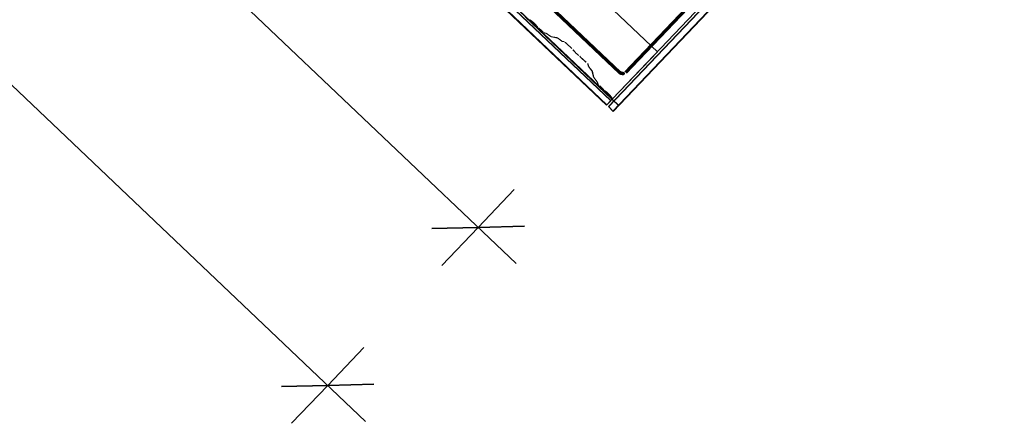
# Model space of a CAD drawing. Header units: metres. Extents: x 32343131.6 to 32343183.7, y 5699223.3 to 5699275.1.
# Tile 111 of 190: x 32343165.8 to 32343168, y 5699223.3 to 5699224.2. Entities that reach past the tile are written whole.
import ezdxf

# ---------------------------------------------------------------- set-up
doc = ezdxf.new("R2010")
doc.units = ezdxf.units.M
for name, color, linetype, lineweight in [('0-1', 7, 'Continuous', 5), ('A-ANNO-DIMS', 7, 'Continuous', 9), ('A-ANNO-DIMS-50', 7, 'Continuous', 9)]:
    doc.layers.add(name, color=color, linetype=linetype, lineweight=lineweight)
for name, color, linetype, lineweight, true_color in [('A-ROOF-1', 7, 'Continuous', 5, 0xcccccc), ('E-POWR-CNDT-1', 5, 'Continuous', 70, 0x0000ff), ('S-BEAM-1', 7, 'Continuous', 5, 0xcccccc)]:
    doc.layers.add(name, color=color, linetype=linetype, lineweight=lineweight, true_color=true_color)
doc.styles.add('Arial', font='arial.ttf', dxfattribs={"height": 0.15})
doc.dimstyles.new('Blitzschutz', dxfattribs={"dimscale": 0.3048, "dimtxt": 0.1530389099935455, "dimasz": 0.4921259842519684, "dimexe": 0.3937007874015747, "dimexo": 0.0625, "dimgap": 0.2870734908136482, "dimtad": 1, "dimlfac": 100, "dimrnd": 0.01, "dimdsep": 46, "dimtxsty": 'Arial', "dimblk1": 'OBLIQUE', "dimblk2": 'OBLIQUE', "dimsah": 1, "dimcen": 0.09, "dimdle": 0.3937007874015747, "dimadec": 0, "dimazin": 0, "dimtfac": 1, "dimtdec": 4, "dimtix": 1, "dimtmove": 0, "dimatfit": 3, "dimfxl": 0.3937007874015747, "dimfxlon": 1, "dimtvp": 1, "dimtfill": 1, "dimtolj": 1, "dimtzin": 0, "dimarcsym": 2})

# ---------------------------------------------------------------- blocks, each defined once
blk = doc.blocks.new('Ortgang Hochpunkt - Ortgang Hochpunkt-3544340-TGA_190_LP5_GR_DA-TGA-01_G_')
at = {"layer": 'A-ROOF-1'}
for p, q in [((89.47532490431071, -25.03546576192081), (54.69933241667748, 8.049732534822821)), ((89.35879972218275, -25.15794588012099), (54.58280723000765, 7.927252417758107)), ((54.58365893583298, 7.928147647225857), (89.3596514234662, -25.15705064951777)), ((89.47532490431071, -25.03546576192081), (54.89856987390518, 7.860181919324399)), ((89.36839150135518, -25.14786392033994), (86.46149513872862, -22.38229964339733)), ((89.36887888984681, -25.14735162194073), (86.46587387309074, -22.38548949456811)), ((89.37194081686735, -25.14413321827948), (86.47823051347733, -22.39111389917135)), ((89.3725673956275, -25.14347462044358), (86.48044709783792, -22.39196800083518)), ((89.47532490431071, -25.03546576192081), (89.37194081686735, -25.14413321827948)), ((89.3725673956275, -25.14347462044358), (89.47532490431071, -25.03546576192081)), ((89.37194081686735, -25.14413321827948), (89.35879972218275, -25.15794588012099)), ((89.35879972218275, -25.15794588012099), (89.36887888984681, -25.14735162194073)), ((89.3596514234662, -25.15705064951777), (89.3725673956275, -25.14347462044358)), ((89.36839150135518, -25.14786392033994), (89.3596514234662, -25.15705064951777)), ((89.36887888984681, -25.14735162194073), (89.36839150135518, -25.14786392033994))]:
    blk.add_line(p, q, dxfattribs=at)
blk = doc.blocks.new('Schrag Ortgang Acse A1 - Schrag Ortgang Acse A-3549929-TGA_190_LP5_GR_DA-TGA-01_G_')
at = {"layer": 'A-ROOF-1'}
for p, q in [((89.38619287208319, -25.15816881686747), (97.68094981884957, -16.4395145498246)), ((97.68173439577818, -16.44014068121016), (89.38697744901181, -25.15879494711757)), ((96.89584787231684, -17.24319526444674), (89.36328082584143, -25.16070848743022)), ((96.90195235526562, -17.23780468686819), (89.36383560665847, -25.1611512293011)), ((96.80035464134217, -17.36511188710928), (89.37323200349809, -25.17179204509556)), ((96.7819862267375, -17.38586980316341), (89.37381146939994, -25.17263376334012)), ((89.17246541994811, -24.95483270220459), (89.38619287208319, -25.15816881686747)), ((89.38697744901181, -25.15879494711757), (89.1725254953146, -24.95476955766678)), ((89.36383560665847, -25.1611512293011), (89.36328082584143, -25.16070848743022)), ((89.36328082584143, -25.16070848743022), (89.37381146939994, -25.17263376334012)), ((89.37323200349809, -25.17179204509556), (89.36383560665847, -25.1611512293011)), ((89.38619287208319, -25.15816881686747), (89.37323200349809, -25.17179204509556)), ((89.37381146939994, -25.17263376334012), (89.38697744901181, -25.15879494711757))]:
    blk.add_line(p, q, dxfattribs=at)
blk = doc.blocks.new('ARC_190_LPX_FM_Stellplätze_rvt-1-TGA_190_LP5_GR_DA-TGA-01_G_')
at = {"layer": 'S-BEAM-1'}
for p, q in [((32343167.14077213, 5699224.042941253), (32343175.40305043, 5699232.72745708)), ((32343167.14086225, 5699224.043035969), (32343175.40314055, 5699232.727551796)), ((32343166.95593088, 5699224.219915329), (32343166.95117289, 5699224.223713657)), ((32343166.95187688, 5699224.222916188), (32343166.95663488, 5699224.21911786)), ((32343166.96277697, 5699224.213274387), (32343166.96680754, 5699224.208711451)), ((32343166.96763907, 5699224.208048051), (32343166.96360851, 5699224.212610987)), ((32343166.97051467, 5699224.204920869), (32343166.9780303, 5699224.197770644)), ((32343166.97812041, 5699224.197865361), (32343166.97060478, 5699224.205015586)), ((32343166.98718601, 5699224.193193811), (32343166.98273696, 5699224.194095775)), ((32343166.98380098, 5699224.193058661), (32343166.98825004, 5699224.192156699)), ((32343166.99739196, 5699224.185953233), (32343166.98818094, 5699224.192611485)), ((32343166.98904597, 5699224.191690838), (32343166.998257, 5699224.185032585)), ((32343167.01265811, 5699224.182553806), (32343166.9981879, 5699224.185487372)), ((32343166.99925192, 5699224.184450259), (32343167.01372214, 5699224.181516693)), ((32343167.02286406, 5699224.175313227), (32343167.01365304, 5699224.18197148)), ((32343167.01451807, 5699224.181050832), (32343167.0237291, 5699224.174392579)), ((32343167.02859655, 5699224.173846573), (32343167.02366, 5699224.174847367)), ((32343167.02472402, 5699224.173810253), (32343167.02966057, 5699224.17280946)), ((32343167.03427712, 5699224.169039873), (32343167.04660128, 5699224.157314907)), ((32343167.04669139, 5699224.157409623), (32343167.03436723, 5699224.16913459)), ((32343167.05003335, 5699224.153735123), (32343167.05182374, 5699224.151536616)), ((32343167.05277186, 5699224.150736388), (32343167.05098148, 5699224.152934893)), ((32343167.06223512, 5699224.14222839), (32343167.05995019, 5699224.143907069)), ((32343167.06079664, 5699224.142999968), (32343167.06308158, 5699224.14132129)), ((32343167.06682784, 5699224.138071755), (32343167.079152, 5699224.126346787)), ((32343167.07924211, 5699224.126441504), (32343167.06691795, 5699224.138166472)), ((32343167.08314681, 5699224.121923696), (32343167.0843922, 5699224.117043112)), ((32343167.08548102, 5699224.116032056), (32343167.08423563, 5699224.12091264)), ((32343167.08502335, 5699224.116078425), (32343167.09213206, 5699224.107210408)), ((32343167.09309464, 5699224.10639229), (32343167.08598594, 5699224.115260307)), ((32343167.09263698, 5699224.106438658), (32343167.09628752, 5699224.092132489)), ((32343167.09737634, 5699224.091121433), (32343167.09372579, 5699224.105427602)), ((32343167.09691867, 5699224.091167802), (32343167.10402738, 5699224.082299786)), ((32343167.10498996, 5699224.081481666), (32343167.09788126, 5699224.090349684)), ((32343167.10453229, 5699224.081528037), (32343167.1056547, 5699224.077129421)), ((32343167.10674351, 5699224.076118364), (32343167.10562111, 5699224.080516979)), ((32343167.11064822, 5699224.071600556), (32343167.11816385, 5699224.064450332)), ((32343167.11825396, 5699224.064545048), (32343167.11073833, 5699224.071695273)), ((32343167.12618835, 5699224.057935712), (32343167.12143036, 5699224.061734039)), ((32343167.12213434, 5699224.060936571), (32343167.12689234, 5699224.057138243)), ((32343167.13303444, 5699224.05129477), (32343167.137065, 5699224.046731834)), ((32343167.13789654, 5699224.046068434), (32343167.13386597, 5699224.05063137)), ((32343167.14077213, 5699224.042941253), (32343167.14086225, 5699224.043035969))]:
    blk.add_line(p, q, dxfattribs=at)
for centre, major_axis, ratio, start_param, end_param in [((32343166.95945083, 5699224.215927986), (-0.005433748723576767, 0.005169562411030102), 0.08715521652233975, 3.927883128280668, 5.496896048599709), ((32343166.95945083, 5699224.215927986), (-0.004346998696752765, 0.004135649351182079), 0.08715548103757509, 3.927881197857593, 5.496895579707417), ((32343166.97096523, 5699224.205394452), (-0.005433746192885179, 0.005169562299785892), 0.08715548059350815, 0.786290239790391, 1.570796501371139), ((32343166.97096523, 5699224.205394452), (-0.004346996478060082, 0.004135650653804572), 0.08715557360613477, 0.7862935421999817, 1.570796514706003), ((32343166.97848086, 5699224.198244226), (-0.005433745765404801, 0.005169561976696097), 0.08715592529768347, 1.570796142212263, 3.003603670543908), ((32343166.97848086, 5699224.198244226), (-0.004346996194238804, 0.004135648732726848), 0.0871563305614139, 1.570795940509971, 3.003603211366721), ((32343166.99250614, 5699224.188008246), (-0.005433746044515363, 0.005169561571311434), 0.08715591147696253, 5.711272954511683, 6.145199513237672), ((32343166.99250614, 5699224.188008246), (-0.004346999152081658, 0.004135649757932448), 0.08715593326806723, 5.711272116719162, 6.145196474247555), ((32343166.9939318, 5699224.189635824), (-0.004346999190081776, 0.00413564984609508), 0.08715582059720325, 2.569679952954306, 3.00360371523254), ((32343166.9939318, 5699224.189635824), (-0.005433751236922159, 0.005169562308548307), 0.08715601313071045, 2.569680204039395, 3.003601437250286), ((32343167.01797824, 5699224.17736824), (-0.005433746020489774, 0.005169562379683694), 0.08715595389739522, 5.711273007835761, 6.145199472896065), ((32343167.01797824, 5699224.17736824), (-0.004346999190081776, 0.00413564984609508), 0.08715582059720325, 5.711271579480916, 6.145196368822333), ((32343167.0194039, 5699224.178995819), (-0.004346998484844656, 0.004135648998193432), 0.08715550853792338, 2.56967712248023, 3.003604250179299), ((32343167.0194039, 5699224.178995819), (-0.005433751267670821, 0.005169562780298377), 0.087155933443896, 2.569680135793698, 3.003601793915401), ((32343167.03391667, 5699224.168661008), (-0.005433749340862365, 0.005169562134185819), 0.08715555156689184, 4.712389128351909, 6.14519615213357), ((32343167.03391667, 5699224.168661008), (-0.004346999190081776, 0.00413564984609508), 0.08715582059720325, 4.712388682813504, 6.145196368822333), ((32343167.04624084, 5699224.156936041), (-0.00434699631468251, 0.004135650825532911), 0.08715514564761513, 3.741012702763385, 4.712389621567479), ((32343167.04624084, 5699224.156936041), (-0.00543374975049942, 0.00516956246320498), 0.0871554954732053, 3.741009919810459, 4.712389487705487), ((32343167.05656438, 5699224.14753547), (-0.005433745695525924, 0.005169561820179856), 0.08715635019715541, 0.5994169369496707, 2.542178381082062), ((32343167.05656438, 5699224.14753547), (-0.004347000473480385, 0.004135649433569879), 0.08715629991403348, 0.5994175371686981, 2.542174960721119), ((32343167.06646739, 5699224.137692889), (-0.005433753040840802, 0.005169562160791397), 0.08715561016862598, 4.71238918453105, 5.68376628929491), ((32343167.06646739, 5699224.137692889), (-0.004346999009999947, 0.004135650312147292), 0.087155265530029, 4.712389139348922, 5.683768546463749), ((32343167.07879156, 5699224.125967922), (-0.004347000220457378, 0.004135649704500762), 0.08715554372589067, 3.279580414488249, 4.712389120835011), ((32343167.07879156, 5699224.125967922), (-0.005433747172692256, 0.005169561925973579), 0.0871558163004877, 3.279581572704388, 4.712388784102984), ((32343167.08983628, 5699224.11198783), (-0.005433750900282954, 0.005169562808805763), 0.08715581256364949, 0.1379888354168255, 0.5719131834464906), ((32343167.08983628, 5699224.11198783), (-0.004346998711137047, 0.004135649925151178), 0.08715540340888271, 0.137995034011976, 0.571912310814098), ((32343167.08828172, 5699224.110482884), (-0.004346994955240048, 0.004135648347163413), 0.08715614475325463, 3.279579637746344, 3.713504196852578), ((32343167.08828172, 5699224.110482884), (-0.005433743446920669, 0.005169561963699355), 0.08715580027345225, 3.279581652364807, 3.713508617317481), ((32343167.10173159, 5699224.087077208), (-0.005433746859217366, 0.005169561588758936), 0.08715607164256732, 0.1379884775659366, 0.5719116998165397), ((32343167.10173159, 5699224.087077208), (-0.004346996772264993, 0.004135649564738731), 0.08715594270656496, 0.1379914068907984, 0.5719120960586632), ((32343167.10017703, 5699224.085572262), (-0.004347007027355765, 0.004135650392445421), 0.08715550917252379, 3.279577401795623, 3.713504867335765), ((32343167.10017703, 5699224.085572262), (-0.005433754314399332, 0.005169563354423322), 0.08715606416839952, 3.279580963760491, 3.713501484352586), ((32343167.11109877, 5699224.072074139), (-0.005433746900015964, 0.005169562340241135), 0.08715596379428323, 0.1379883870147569, 1.570796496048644), ((32343167.11109877, 5699224.072074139), (-0.004346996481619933, 0.004135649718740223), 0.0871555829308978, 0.1379925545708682, 1.570796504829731), ((32343167.11861441, 5699224.064923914), (-0.005433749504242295, 0.005169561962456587), 0.0871558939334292, 1.570796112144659, 2.355300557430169), ((32343167.11861441, 5699224.064923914), (-0.004346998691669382, 0.004135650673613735), 0.08715546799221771, 1.570796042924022, 2.355302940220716), ((32343167.12970829, 5699224.053948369), (-0.005433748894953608, 0.005169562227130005), 0.08715582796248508, 3.927882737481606, 5.496896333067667), ((32343167.12970829, 5699224.053948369), (-0.004346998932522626, 0.00413564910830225), 0.08715608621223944, 3.927881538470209, 5.496894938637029), ((32343167.14122269, 5699224.043414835), (-0.005433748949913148, 0.005169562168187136), 0.08715570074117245, 0.7862899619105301, 1.570796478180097), ((32343167.14122269, 5699224.043414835), (-0.004346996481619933, 0.004135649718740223), 0.0871555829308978, 0.786293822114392, 1.570796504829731)]:
    blk.add_ellipse(centre, major_axis=major_axis, ratio=ratio, start_param=start_param, end_param=end_param, dxfattribs=at)
at = {"layer": 'A-ROOF-1'}
for name in ['Ortgang Hochpunkt - Ortgang Hochpunkt-3544340-TGA_190_LP5_GR_DA-TGA-01_G_', 'Schrag Ortgang Acse A1 - Schrag Ortgang Acse A-3549929-TGA_190_LP5_GR_DA-TGA-01_G_']:
    blk.add_blockref(name, (32343077.76731257, 5699249.185478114), dxfattribs=at)
blk = doc.blocks.new('Leerrohr - Bogen - PVC - Blitzschutz-7454824-TGA_190_LP5_GR_DA-TGA-01_G_')
at = {"layer": 'E-POWR-CNDT-1'}
for p, q in [((32343167.17013154, 5699224.102818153), (32343167.18412402, 5699224.117525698)), ((32343167.14197132, 5699224.116555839), (32343167.15673504, 5699224.102509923))]:
    blk.add_line(p, q, dxfattribs=at)
blk.add_ellipse((32343167.16325364, 5699224.109361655), major_axis=(-0.006877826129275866, 0.006543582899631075), ratio=0.996194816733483, start_param=1.570808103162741, end_param=3.141604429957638, dxfattribs=at)
blk = doc.blocks.new('DIMBLOCK1-TGA_190_LP5_GR_DA-TGA-01_G_')
at = {"layer": 'A-ANNO-DIMS-50', "transparency": 16777216}
for p, q in [((32343163.93399418, 5699226.504499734), (32343164.01670718, 5699226.591439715)), ((32343163.93399418, 5699226.504499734), (32343163.85128119, 5699226.417559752)), ((32343166.91893354, 5699223.66468688), (32343163.93399418, 5699226.504499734)), ((32343166.83199356, 5699223.747399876), (32343166.91470655, 5699223.834339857)), ((32343166.83199356, 5699223.747399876), (32343166.74928056, 5699223.660459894))]:
    blk.add_line(p, q, dxfattribs=at)
at = {"layer": 'A-ANNO-DIMS-50', "lineweight": 35, "transparency": 16777216}
for p, q in [((32343163.93399418, 5699226.504499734), (32343163.82796107, 5699226.501857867)), ((32343163.93399418, 5699226.504499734), (32343164.04002729, 5699226.5071416)), ((32343166.83199356, 5699223.747399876), (32343166.72596044, 5699223.74475801)), ((32343166.83199356, 5699223.747399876), (32343166.93802667, 5699223.750041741))]:
    blk.add_line(p, q, dxfattribs=at)
at = {"layer": 'A-ANNO-DIMS-50', "color": 0, "transparency": 16777216, "insert": (32343165.43664988, 5699224.685344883), "char_height": 0.15, "width": 0.8221721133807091, "attachment_point": 1, "rotation": 136.42725660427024, "line_spacing_factor": 0.9417779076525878, "style": 'Arial', "bg_fill": 3, "box_fill_scale": 1.25, "bg_fill_color": 256, "bg_fill_true_color": 13158600, "bg_fill_transparency": 0}
blk.add_mtext('400 cm', dxfattribs=at)
blk = doc.blocks.new('_Oblique')
at = {"color": 0, "linetype": 'ByBlock', "lineweight": -2}
blk.add_line((-0.5, -0.5), (0.5, 0.5), dxfattribs=at)
blk = doc.blocks.new('DIMBLOCK8-TGA_190_LP5_GR_DA-TGA-01_G_')
at = {"layer": 'A-ANNO-DIMS-50', "transparency": 16777216}
for p, q in [((32343157.79335853, 5699231.656448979), (32343157.87607152, 5699231.743388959)), ((32343157.79335853, 5699231.656448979), (32343157.71064553, 5699231.569508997)), ((32343166.57429605, 5699223.302436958), (32343157.79335853, 5699231.656448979)), ((32343166.48735607, 5699223.385149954), (32343166.57006907, 5699223.472089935)), ((32343166.48735607, 5699223.385149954), (32343166.40464308, 5699223.298209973))]:
    blk.add_line(p, q, dxfattribs=at)
at = {"layer": 'A-ANNO-DIMS-50', "lineweight": 35, "transparency": 16777216}
for p, q in [((32343157.79335853, 5699231.656448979), (32343157.68732542, 5699231.653807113)), ((32343157.79335853, 5699231.656448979), (32343157.89939164, 5699231.659090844)), ((32343166.48735607, 5699223.385149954), (32343166.38132297, 5699223.382508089)), ((32343166.48735607, 5699223.385149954), (32343166.59338918, 5699223.38779182))]:
    blk.add_line(p, q, dxfattribs=at)
at = {"layer": 'A-ANNO-DIMS-50', "color": 0, "transparency": 16777216, "insert": (32343162.23580529, 5699227.040434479), "char_height": 0.15, "width": 0.9606134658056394, "attachment_point": 1, "rotation": 136.42725660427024, "line_spacing_factor": 0.9417779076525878, "style": 'Arial', "bg_fill": 3, "box_fill_scale": 1.25, "bg_fill_color": 256, "bg_fill_true_color": 13158600, "bg_fill_transparency": 0}
blk.add_mtext('1200 cm', dxfattribs=at)

msp = doc.modelspace()

# ---------------------------------------------------------------- linework, layer by layer
at = {"layer": 'E-POWR-CNDT-1'}
for p, q in [((32343167.18412402, 5699224.117525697), (32343175.34036277, 5699232.690582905)), ((32343158.51489088, 5699232.324179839), (32343167.14330754, 5699224.115273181))]:
    msp.add_line(p, q, dxfattribs=at)

# ---------------------------------------------------------------- block references
at = {"layer": '0-1'}
msp.add_blockref('ARC_190_LPX_FM_Stellplätze_rvt-1-TGA_190_LP5_GR_DA-TGA-01_G_', (0, 0), dxfattribs=at)
at = {"layer": 'E-POWR-CNDT-1'}
msp.add_blockref('Leerrohr - Bogen - PVC - Blitzschutz-7454824-TGA_190_LP5_GR_DA-TGA-01_G_', (0, 0), dxfattribs=at)

# ---------------------------------------------------------------- next in the draw order: dimensions: what is measured, and where the dimension line sits
at = {"layer": 'A-ANNO-DIMS'}
dim = msp.add_linear_dim(base=(32343163.93399419, 5699226.504499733), p1=(32343166.91470655, 5699223.834339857), p2=(32343164.01670718, 5699226.591439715), angle=316.4272566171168, dimstyle='Blitzschutz', override={"dimpost": '<> cm', "dimfxl": 4.000000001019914}, dxfattribs=at)
dim.commit()
dim.dimension.update_dxf_attribs({"geometry": 'DIMBLOCK1-TGA_190_LP5_GR_DA-TGA-01_G_', "text_midpoint": (32343165.4960942, 5699225.24483005)})

# ---------------------------------------------------------------- next in the draw order: dimensions: what is measured, and where the dimension line sits
dim = msp.add_linear_dim(base=(32343157.79335853, 5699231.656448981), p1=(32343166.57006907, 5699223.472089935), p2=(32343157.87607152, 5699231.743388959), angle=316.4272565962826, dimstyle='Blitzschutz', override={"dimpost": '<> cm', "dimfxl": 11.99999920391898}, dxfattribs=at)
dim.commit()
dim.dimension.update_dxf_attribs({"geometry": 'DIMBLOCK8-TGA_190_LP5_GR_DA-TGA-01_G_', "text_midpoint": (32343162.25345764, 5699227.639679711)})

doc.saveas('drawing.dxf')
